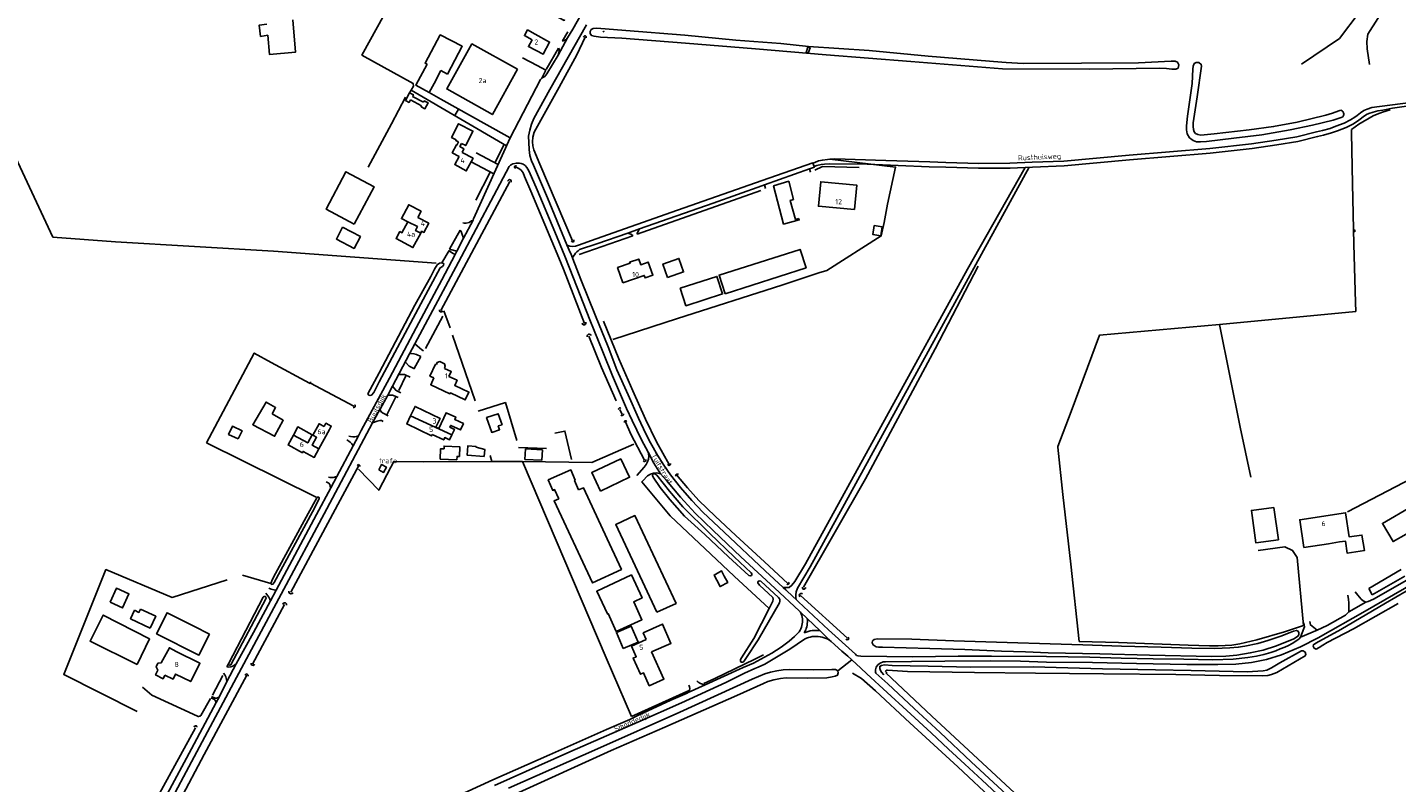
# Model space of a CAD drawing. Header units: metres. Extents: x 226218 to 240385, y 439369 to 449677.
# Tile 6 of 256: x 227250 to 227918, y 439705 to 440074. Entities that reach past the tile are written whole.
import ezdxf

# ---------------------------------------------------------------- set-up
doc = ezdxf.new("R2010")
doc.units = ezdxf.units.M
doc.header["$MEASUREMENT"] = 0
for name, color, linetype in [('BIJGEBOUW', 4, 'Continuous'), ('DAKRAND', 4, 'Continuous'), ('DAKRAND-BYG', 4, 'Continuous'), ('FUNKTIEAAND', 253, 'Continuous'), ('HEG', 253, 'Continuous'), ('HEK', 253, 'Continuous'), ('HOOFDGEBOUW', 4, 'Continuous'), ('HOUTWAL', 253, 'Continuous'), ('HUISNUMMER', 253, 'Continuous'), ('INSTEEKSLOOT', 153, 'Continuous'), ('KADEMUUR', 253, 'Continuous'), ('KANTSLOOT', 153, 'Continuous'), ('KANTVERH', 253, 'Continuous'), ('KUNSTWERK', 253, 'Continuous'), ('MIDSLTGREPPEL', 253, 'Continuous'), ('MUUR', 253, 'Continuous'), ('RASTER', 253, 'Continuous'), ('SCHUTTING', 253, 'Continuous'), ('STRAATNAAM', 253, 'Continuous'), ('TALUD', 253, 'Continuous'), ('TUSSENMUUR', 253, 'Continuous')]:
    doc.layers.add(name, color=color, linetype=linetype)
doc.styles.get("Standard").update_dxf_attribs({"font": 'iso.shx'})

# ---------------------------------------------------------------- blocks, each defined once
blk = doc.blocks.new('TA', base_point=(75009.5, 300012))
for p, q in [((75009.5, 300012.5), (75010, 300012.5)), ((75009.5, 300012.25), (75010.5, 300012.25)), ((75009.5, 300012), (75010, 300012)), ((75009.5, 300011.75), (75010.5, 300011.75)), ((75009.5, 300011.5), (75010, 300011.5))]:
    blk.add_line(p, q)

msp = doc.modelspace()

# ---------------------------------------------------------------- linework, layer by layer
at = {"layer": 'BIJGEBOUW'}
msp.add_lwpolyline([(227568.29, 439946.33), (227586.18, 439952.09), (227588.94, 439943.51), (227571.05, 439937.76), (227568.29, 439946.33)], dxfattribs=at)
at = {"layer": 'DAKRAND'}
for points in [[(227497.55, 440070.21), (227493.87, 440072.3), (227492.29, 440069.52), (227496.02, 440067.4)], [(227460.15, 440017.68), (227458.81, 440018.36), (227459, 440018.69), (227456.77, 440019.85), (227460.18, 440026.57), (227467.22, 440022.97), (227463.69, 440015.87), (227461.62, 440016.93)], [(227460.42, 440010.6), (227457.09, 440012.4), (227459.16, 440016.25), (227459.38, 440016.14), (227460.15, 440017.68)], [(227461.62, 440016.93), (227460.87, 440015.43), (227462.76, 440014.37), (227461.92, 440012.59)], [(227435.42, 439978.69), (227432.37, 439980.27), (227435.87, 439987.03), (227441.92, 439983.9), (227440.35, 439980.86)], [(227449.38, 439909.08), (227449.74, 439910.07), (227450.98, 439910.53), (227453.32, 439909.48), (227453.74, 439908.33), (227453.31, 439907.21)], [(227455.49, 439903.33), (227459.51, 439901.45), (227458.31, 439898.88), (227465.24, 439895.63), (227463.48, 439891.86), (227456.22, 439895.26), (227456.01, 439894.83), (227446.63, 439899.22), (227448.18, 439902.54)], [(227456.95, 439874.79), (227458.18, 439877.47), (227455.98, 439878.49), (227456.41, 439879.41), (227461.16, 439877.22), (227462.57, 439880.27), (227458.3, 439882.23), (227458.86, 439883.45), (227454.14, 439885.62), (227450.59, 439877.92), (227449.11, 439878.6)], [(227447.34, 439874.94), (227452.95, 439872.35), (227453.48, 439873.5), (227455.85, 439872.4), (227456.95, 439874.79)], [(227421.27, 439857.81), (227422.58, 439860.34), (227425.01, 439859.02), (227423.67, 439856.52), (227421.27, 439857.81)], [(227551.6, 439774.92), (227550.2, 439778.2), (227559.67, 439782.48), (227563.72, 439773.06), (227554.32, 439768.91)], [(227317.02, 439757.68), (227316.14, 439755.84), (227312.51, 439757.7), (227313.52, 439760.01), (227312.72, 439761.71), (227313.6, 439763.44), (227315.24, 439763.67), (227319.19, 439770.98), (227322.48, 439769.2)]]:
    msp.add_lwpolyline(points, dxfattribs=at)
at = {"layer": 'DAKRAND-BYG'}
for p, q in [((227448.32, 440046.22), (227451.61, 440052.46)), ((227451.61, 440052.46), (227454.85, 440050.72)), ((227436.75, 440038.19), (227442.13, 440035.29)), ((227443.04, 440036.99), (227437.71, 440039.87)), ((227538.46, 439811.61), (227532.68, 439824.03)), ((227331.2, 439781.54), (227338.68, 439777.61))]:
    msp.add_line(p, q, dxfattribs=at)
for points in [[(227367.15, 440069.67), (227363.63, 440069.15), (227362.97, 440074.61), (227366.66, 440075.03)], [(227367.15, 440069.67), (227367.99, 440060.39), (227380.76, 440061.51), (227379.39, 440077.24)], [(227444.9, 440055.62), (227443.86, 440056.12), (227451.25, 440069.83), (227461.96, 440064.36), (227454.85, 440050.72)], [(227444.9, 440055.62), (227439.35, 440045.38), (227445.91, 440041.82), (227448.32, 440046.22)], [(227436.75, 440038.19), (227436.05, 440036.98), (227434.25, 440037.92), (227436.27, 440041.6)], [(227436.27, 440041.6), (227438.22, 440040.71), (227437.82, 440040.07), (227437.71, 440039.87)], [(227443.04, 440036.99), (227443.08, 440037.09), (227443.46, 440037.71), (227445.34, 440036.76), (227443.76, 440033.82), (227441.9, 440034.87), (227442.13, 440035.29)], [(227409.25, 439977.64), (227395.63, 439984.96), (227405.3, 440003.09), (227419.01, 439995.84), (227409.25, 439977.64)], [(227623.56, 439989.66), (227621.16, 439998.49), (227613.75, 439996.23), (227618.63, 439977.58), (227626.28, 439979.65), (227626.1, 439980.3)], [(227623.56, 439989.66), (227621.83, 439989.18), (227624.45, 439979.84), (227626.1, 439980.3)], [(227403.66, 439976.08), (227412.34, 439971.54), (227409.29, 439965.72), (227400.62, 439970.27), (227403.66, 439976.08)], [(227666.8, 439976.19), (227666.05, 439971.87), (227662.14, 439972.55), (227662.9, 439976.87), (227666.8, 439976.19)], [(227562.06, 439951.58), (227569.88, 439954.31), (227567.61, 439960.84), (227559.79, 439958.12), (227562.06, 439951.58)], [(227590.12, 439943.63), (227587.23, 439952.7), (227626.71, 439965.22), (227629.6, 439956.33), (227590.12, 439943.63)], [(227369.26, 439885.01), (227370.98, 439888.14), (227366.38, 439890.77), (227359.88, 439879.75), (227370.5, 439874.09), (227374.71, 439881.92), (227369.26, 439885.01)], [(227481.4, 439879.76), (227479.56, 439879.13), (227480.2, 439877.27), (227476.36, 439875.96), (227473.89, 439883.19), (227479.57, 439885.12), (227481.4, 439879.76)], [(227352.79, 439872.85), (227348.1, 439875.05), (227349.94, 439878.97), (227354.63, 439876.77), (227352.79, 439872.85)], [(227459.39, 439862.65), (227451.24, 439862.95), (227451.43, 439868.05), (227453.1, 439867.99), (227453.15, 439869.32), (227460.81, 439869.03), (227460.63, 439864.28), (227459.45, 439864.32), (227459.39, 439862.65)], [(227472.75, 439864.28), (227464.41, 439864.87), (227464.65, 439869.42), (227468.76, 439869.12), (227468.74, 439868.88), (227472.93, 439867.74), (227472.75, 439864.28)], [(227492.79, 439867.91), (227501.06, 439867.46), (227500.79, 439862.39), (227492.52, 439862.84), (227492.79, 439867.91)], [(227529.38, 439847.38), (227525.15, 439856.41), (227539.23, 439863.09), (227543.6, 439854.11), (227529.38, 439847.38)], [(227509.02, 439843.61), (227506.99, 439848.09), (227506.12, 439847.69), (227503.89, 439852.84), (227514.97, 439857.68), (227517.07, 439852.74), (227516.72, 439852.55), (227518.62, 439847.95)], [(227518.62, 439847.95), (227521.03, 439849.04), (227532.68, 439824.03)], [(227538.46, 439811.61), (227539.59, 439809.2), (227525.46, 439802.6), (227506.8, 439842.6), (227509.02, 439843.61)], [(227556.79, 439788.27), (227566.21, 439792.63), (227546.16, 439835.44), (227536.86, 439831.05), (227556.79, 439788.27)], [(227857.73, 439839.43), (227859.9, 439823.61), (227848.92, 439822.1), (227846.74, 439837.93), (227857.73, 439839.43)], [(227586.08, 439803.92), (227584.8, 439806.44), (227588.43, 439808.41), (227589.74, 439805.96)], [(227290.25, 439793.16), (227293.4, 439799.99), (227299.48, 439797.19), (227296.34, 439790.36), (227290.25, 439793.16)], [(227537.11, 439778.91), (227549.58, 439784.64), (227545.59, 439793.33), (227549.69, 439795.27), (227544.45, 439806.46), (227527.57, 439798.51), (227532.77, 439787.45), (227533.09, 439787.61), (227537.11, 439778.91)], [(227589.74, 439805.96), (227591.44, 439802.82), (227587.7, 439800.8), (227586.08, 439803.92)], [(227303.43, 439762.79), (227309.56, 439775.28), (227286.99, 439786.88), (227280.55, 439774.12), (227303.43, 439762.79)], [(227309.87, 439780.54), (227300.25, 439785.08), (227302.23, 439789.27)], [(227305.18, 439789.8), (227304.38, 439788.2), (227302.23, 439789.27)], [(227305.18, 439789.8), (227312.59, 439786.31), (227309.87, 439780.54)], [(227338.68, 439777.61), (227333.57, 439767.41), (227312.92, 439777.82), (227318.04, 439788.08), (227331.2, 439781.54)], [(227540.52, 439770.65), (227537.18, 439778.46), (227544.37, 439781.53), (227547.71, 439773.72), (227540.52, 439770.65)]]:
    msp.add_lwpolyline(points, dxfattribs=at)
at = {"layer": 'HEG'}
for p, q in [((227453.08, 439935.3), (227456.13, 439926.94)), ((227444.12, 439916.92), (227452.59, 439932.62)), ((227457.27, 439923.49), (227468.3, 439891.39)), ((227441.74, 439913), (227438.57, 439907.13)), ((227434.56, 439903.67), (227431.07, 439896.43)), ((227429.63, 439893.38), (227425.17, 439884.64)), ((227489.47, 439868.7), (227503.05, 439868.12)), ((227365, 439795.71), (227347.95, 439763.1)), ((227347.95, 439763.1), (227347.19, 439761.63)), ((227345.24, 439757.36), (227340.27, 439747.9)), ((227579.74, 439753.5), (227585.08, 439756.02)), ((227572.87, 439750.21), (227544.44, 439737.48)), ((227339.27, 439746.14), (227334.59, 439737.97))]:
    msp.add_line(p, q, dxfattribs=at)
for points in [[(227469.83, 439886.32), (227483, 439890.55), (227488.64, 439872.1)], [(227507.17, 439875.61), (227512.01, 439876.63), (227515.32, 439862.74)], [(227332.9, 439737.6), (227310.67, 439747.92), (227306.17, 439751.67)], [(227334.59, 439737.97), (227334.36, 439737.77), (227334.09, 439737.63), (227333.8, 439737.53), (227333.5, 439737.5), (227333.2, 439737.52), (227332.9, 439737.6)]]:
    msp.add_lwpolyline(points, dxfattribs=at)
at = {"layer": 'HEK'}
for p, q in [((227477.92, 440007.47), (227482.22, 440016.09)), ((227468.67, 439989.25), (227475.59, 440002.91)), ((227455.8, 439965.35), (227460.92, 439974.61)), ((227452.11, 439958.75), (227455.65, 439964.76))]:
    msp.add_line(p, q, dxfattribs=at)
for points in [[(227511.92, 440077.37), (227511.74, 440076.91), (227468.2, 440100.39), (227456.78, 440078.49), (227430.95, 440092.46), (227413.08, 440060.07), (227438.02, 440046.22), (227438.19, 440044.95), (227437.04, 440042.91), (227436.27, 440041.6)], [(227669.28, 439987.25), (227673.29, 440005.38), (227641.26, 440009.23)], [(227635.83, 439953.78), (227639.68, 439954.9), (227666.27, 439971.86), (227667.71, 439978.4)], [(227427.17, 439859.03), (227428.61, 439861.79), (227443.13, 439861.63)], [(227411.44, 439858.13), (227421.27, 439847.78), (227427.17, 439859.03)]]:
    msp.add_lwpolyline(points, dxfattribs=at)
at = {"layer": 'HOOFDGEBOUW'}
for p, q in [((227435.41, 439978.68), (227435.42, 439978.69)), ((227388.81, 439874.83), (227389.15, 439874.65)), ((227397.23, 439877.49), (227392.08, 439867.98)), ((227889.67, 439822.58), (227884.31, 439821.69))]:
    msp.add_line(p, q, dxfattribs=at)
for points in [[(227497.55, 440070.21), (227497.56, 440070.22), (227504.56, 440066.41), (227501.39, 440060.4), (227494.26, 440064.16), (227496.02, 440067.4)], [(227488.95, 440053.12), (227466.69, 440065.5), (227454.41, 440043.49), (227476.71, 440031.05), (227488.95, 440053.12)], [(227461.92, 440012.59), (227467.3, 440009.73), (227463.98, 440003.57), (227458.34, 440006.61), (227460.42, 440010.6)], [(227653.24, 439984.7), (227635.67, 439986.32), (227636.76, 439998.22), (227654.34, 439996.61), (227653.24, 439984.7)], [(227440.35, 439980.86), (227445.66, 439978.03), (227443.26, 439973.52), (227442.19, 439974.09), (227441.73, 439973.23)], [(227441.73, 439973.23), (227437.95, 439966.13), (227429.75, 439970.5), (227431.58, 439973.92), (227432.59, 439973.38), (227435.41, 439978.68)], [(227540.34, 439948.9), (227537.71, 439956.35), (227543.78, 439958.49), (227543.61, 439958.99), (227548.04, 439960.55), (227549.02, 439957.77), (227552.69, 439959.07), (227554.93, 439952.74), (227551.11, 439951.39), (227550.7, 439952.55), (227540.34, 439948.9)], [(227448.18, 439902.54), (227446.24, 439903.47), (227449, 439909.26), (227449.38, 439909.08)], [(227453.31, 439907.21), (227456.59, 439905.64), (227455.49, 439903.33)], [(227449.11, 439878.6), (227451.16, 439882.85), (227439.03, 439888.7), (227436.83, 439884.13)], [(227389.15, 439874.65), (227392.17, 439880.23), (227394.66, 439878.88)], [(227394.66, 439878.88), (227395.51, 439880.47), (227398.12, 439879.08), (227397.27, 439877.47), (227397.23, 439877.49)], [(227436.83, 439884.13), (227434.89, 439880.12), (227447.02, 439874.27), (227447.34, 439874.94)], [(227392.08, 439867.98), (227389.82, 439863.8), (227384.42, 439866.72), (227384.08, 439866.1), (227377.05, 439869.91), (227379.65, 439874.71)], [(227388.81, 439874.83), (227381.77, 439878.64), (227379.65, 439874.71)], [(227926.3, 439826.38), (227931.41, 439829.34), (227925.2, 439840.08), (227910.64, 439831.65), (227915.81, 439822.72), (227922.23, 439826.43)], [(227889.67, 439822.58), (227892.59, 439823.02), (227893.49, 439817.08), (227901.82, 439818.34), (227900.67, 439825.96), (227894.48, 439825.02), (227892.7, 439836.79), (227870.34, 439833.41), (227872.38, 439819.89), (227884.31, 439821.69)], [(227551.6, 439774.92), (227544.54, 439771.72), (227546.85, 439766.61), (227545.31, 439765.92), (227548.88, 439758.01), (227550.37, 439758.69), (227553.19, 439752.46), (227560.3, 439755.68), (227554.32, 439768.91)], [(227317.02, 439757.68), (227321.02, 439755.68), (227322.24, 439758.11), (227329.58, 439754.45), (227334.06, 439763.41), (227322.48, 439769.2)]]:
    msp.add_lwpolyline(points, dxfattribs=at)
at = {"layer": 'HOUTWAL'}
msp.add_line((227645.08, 439759.78), (227651.94, 439765.09), dxfattribs=at)
for points in [[(227871.25, 440055.6), (227889.7, 440068.04), (227899.35, 440080.86), (227906.54, 440090.68), (227908.03, 440091.22), (227909.81, 440091.25), (227910.4, 440091.17), (227911.44, 440089.91), (227911.93, 440087.05), (227911.92, 440083.34), (227908.32, 440077.92), (227903.44, 440070.24), (227902.97, 440066.63), (227903.24, 440063.14), (227904.32, 440055.5)], [(227550.05, 439852.33), (227549.49, 439851.89), (227563.29, 439835.28), (227594.52, 439805.93), (227611.66, 439790.07)]]:
    msp.add_lwpolyline(points, dxfattribs=at)
at = {"layer": 'INSTEEKSLOOT'}
for p, q in [((227391.02, 439844.15), (227386.94, 439836.46)), ((227388.98, 439837.21), (227392.27, 439843.59)), ((227919.71, 439809.15), (227903.99, 439799.79)), ((227905.57, 439796.74), (227921.48, 439805.81)), ((227366.21, 439794.87), (227349.11, 439762.69)), ((227611.66, 439790.07), (227604.11, 439775.45)), ((227666.4, 439759.07), (227667.61, 439757.76)), ((227668.42, 439759.34), (227669.13, 439758.58))]:
    msp.add_line(p, q, dxfattribs=at)
for points in [[(227522.35, 440068.43), (227522.34, 440069.07), (227522.02, 440069.42), (227521.53, 440069.36), (227521.04, 440068.87), (227520.96, 440068.69)], [(227524.83, 440072.47), (227524.37, 440071.59), (227524.38, 440070.52), (227524.93, 440069.65), (227526.24, 440069.19), (227529.45, 440068.83), (227539.85, 440068.22)], [(227539.85, 440068.22), (227570.9, 440065.82), (227605.02, 440063.01), (227639.35, 440060.22), (227680.67, 440056.92), (227725.4, 440053.3), (227767.85, 440053.11), (227801.94, 440053.58), (227805.38, 440053.46), (227808, 440053.18), (227809.83, 440053.11), (227811.02, 440053.66), (227811.31, 440055.22), (227810.67, 440056.56), (227809.53, 440057.08), (227807.57, 440057.03), (227791.73, 440056.28), (227763.96, 440056.01), (227735.43, 440055.99), (227727.16, 440056.34), (227720.95, 440056.97), (227711.09, 440057.78), (227689.22, 440059.51), (227660.37, 440062.2), (227630.76, 440064.26), (227617.29, 440065.64), (227595.45, 440067.33), (227570.52, 440069.79), (227541.72, 440072.03), (227527.62, 440073.21), (227525.74, 440073.02), (227524.83, 440072.47)], [(227822.45, 440054.7), (227822.28, 440055.48), (227821.08, 440056.36), (227819.84, 440056.41), (227818.88, 440055.92), (227818.32, 440054.66), (227818.25, 440053.21), (227817.86, 440046.25), (227815.56, 440030.2), (227815.1, 440025.46), (227815.04, 440023.63), (227815.48, 440021.63), (227816.63, 440019.74), (227818.42, 440018.39), (227820.06, 440017.76), (227822.01, 440017.71), (227824.8, 440017.86), (227838.21, 440019.45), (227851.77, 440021.16)], [(227890.32, 440033.15), (227889.43, 440032.76), (227886.34, 440031.63), (227883.01, 440030.73), (227869.02, 440027.34), (227857.54, 440025.16), (227845.63, 440023.58), (227828.53, 440021.58), (227822.14, 440020.99), (227820.64, 440021.24), (227819.52, 440021.85), (227818.89, 440022.61), (227818.49, 440023.79), (227818.29, 440025.12), (227818.39, 440026.95), (227820.31, 440039.59), (227822.45, 440054.7)], [(227876.53, 440025.83), (227886.58, 440028.29), (227890.56, 440029.59), (227891.3, 440029.91)], [(227890.32, 440033.15), (227890.7, 440033), (227891.03, 440032.78), (227891.31, 440032.5), (227891.53, 440032.16), (227891.69, 440031.79), (227891.76, 440031.4), (227891.76, 440031), (227891.68, 440030.61), (227891.52, 440030.24), (227891.3, 440029.91)], [(227851.77, 440021.16), (227865.72, 440023.6), (227876.53, 440025.83)], [(227487.96, 440004.72), (227487.64, 440004.97), (227487.43, 440005.42), (227487.49, 440005.72), (227487.66, 440005.92), (227488.04, 440006.05), (227488.49, 440006.03)], [(227485.85, 439997.98), (227485.89, 439998.65), (227485.5, 439999.19), (227485.07, 439999.29), (227484.62, 439999.1), (227484.05, 439998.49)], [(227515.09, 439969.36), (227515.34, 439969.08), (227515.8, 439968.89), (227516.27, 439969.02), (227516.46, 439969.34), (227516.42, 439969.9)], [(227421.53, 439900.68), (227441.87, 439938.76), (227451.22, 439956.23), (227452.29, 439956.96), (227452.83, 439957.55), (227452.96, 439958.24), (227452.91, 439958.45), (227452.11, 439958.75), (227450.97, 439958.53), (227449.79, 439957.73), (227448.39, 439955.55), (227446.63, 439952.11), (227438.86, 439938.05), (227421.5, 439905.07), (227416.03, 439894.89), (227416.4, 439894.19), (227417.07, 439893.95), (227417.8, 439894.24), (227418.81, 439895.49), (227421.53, 439900.68)], [(227450.91, 439935.82), (227450.96, 439935.29), (227451.28, 439934.84), (227451.68, 439934.76), (227452.15, 439934.86), (227452.58, 439935.25)], [(227520.39, 439929.27), (227520.64, 439928.78), (227521.11, 439928.42), (227521.57, 439928.41), (227521.97, 439928.66), (227522.26, 439929.16), (227522.31, 439929.55), (227522.26, 439929.81)], [(227522.82, 439922.62), (227522.88, 439923.03), (227523.05, 439923.46), (227523.52, 439923.89), (227523.92, 439923.94), (227524.32, 439923.8), (227524.61, 439923.58), (227524.79, 439923.26)], [(227387.77, 439899.64), (227387.52, 439899.95), (227387.73, 439900.3), (227388.14, 439900.33), (227388.37, 439900.28)], [(227408.86, 439888.22), (227409.09, 439888.17), (227409.32, 439888.19), (227409.53, 439888.28), (227409.7, 439888.44), (227409.81, 439888.65), (227409.85, 439888.88), (227409.81, 439889.11), (227409.7, 439889.31), (227409.52, 439889.47)], [(227538.26, 439887.13), (227538.22, 439887.34), (227538.25, 439887.56), (227538.36, 439887.74), (227538.54, 439887.88), (227538.74, 439887.94), (227538.96, 439887.93), (227539.15, 439887.84), (227539.3, 439887.68)], [(227539.39, 439884.46), (227539.54, 439884.3), (227539.72, 439884.19), (227539.93, 439884.15), (227540.14, 439884.18), (227540.33, 439884.28), (227540.48, 439884.43), (227540.57, 439884.62), (227540.59, 439884.84), (227540.55, 439885.04)], [(227541.05, 439880.83), (227541.02, 439881.04), (227541.07, 439881.25), (227541.17, 439881.44), (227541.33, 439881.58), (227541.53, 439881.67), (227541.74, 439881.69), (227541.95, 439881.65), (227542.14, 439881.54), (227542.28, 439881.38)], [(227412.03, 439859.45), (227412.03, 439859.94), (227411.63, 439860.27), (227411.22, 439860.24), (227410.92, 439860.01), (227410.71, 439859.79)], [(227550.16, 439862.11), (227550.54, 439861.77), (227550.89, 439861.74), (227551.32, 439861.93), (227551.56, 439862.47), (227551.53, 439862.77)], [(227562.17, 439860.45), (227562.52, 439860.1), (227562.94, 439859.92), (227563.28, 439859.99), (227563.51, 439860.29), (227563.52, 439860.64), (227563.45, 439860.87)], [(227594.61, 439815.28), (227582.7, 439826.65), (227569.6, 439839.71), (227562.99, 439847.36), (227556.85, 439855.13), (227555.88, 439855.83), (227555.43, 439855.85), (227554.98, 439855.58), (227554.77, 439855.05), (227555, 439854.18), (227558.43, 439849.07), (227563.27, 439843.29), (227570.42, 439835.22), (227580.28, 439826.23), (227591.86, 439815.32), (227601.71, 439806.29), (227602.45, 439806.08), (227602.99, 439806.28), (227603.18, 439806.64), (227603.1, 439806.98), (227602.86, 439807.46), (227594.61, 439815.28)], [(227566.23, 439854.63), (227566.03, 439855.01), (227566.09, 439855.28), (227566.39, 439855.56), (227566.72, 439855.68), (227567.05, 439855.63), (227567.41, 439855.42)], [(227391.02, 439844.15), (227391.17, 439844.32), (227391.35, 439844.43), (227391.57, 439844.47), (227391.79, 439844.45), (227391.99, 439844.36), (227392.15, 439844.21), (227392.25, 439844.02), (227392.3, 439843.8), (227392.27, 439843.59)], [(227959.58, 439820.77), (227949.3, 439814.64), (227932.35, 439804.4), (227912.07, 439792.78), (227890.39, 439779.86), (227878.22, 439773.27), (227876.99, 439772.42), (227876.86, 439771.7), (227877.36, 439770.75), (227878.36, 439770.27), (227879.76, 439771.04), (227881.61, 439772.3), (227883.75, 439773.57), (227896.61, 439780.13), (227918.3, 439792.52)], [(227616.14, 439795.43), (227607.49, 439803.49), (227606.77, 439803.61), (227606.12, 439803.19), (227606.06, 439802.59), (227606.95, 439801.48), (227613.37, 439795.43), (227613.61, 439794.62), (227613.41, 439793.76), (227612.65, 439791.99), (227611.66, 439790.07)], [(227620.2, 439801.95), (227620.52, 439801.86), (227620.93, 439801.93), (227621.26, 439802.17), (227621.37, 439802.44), (227621.29, 439802.67), (227621.17, 439802.86), (227621.1, 439802.98)], [(227627.95, 439800.46), (227627.83, 439799.98), (227628.18, 439799.59), (227628.74, 439799.59), (227629.28, 439800.03), (227629.45, 439800.35)], [(227365, 439795.71), (227365.16, 439795.87), (227365.37, 439795.98), (227365.59, 439796.02), (227365.82, 439795.98), (227366.02, 439795.89), (227366.19, 439795.73), (227366.3, 439795.53), (227366.34, 439795.3), (227366.31, 439795.08), (227366.21, 439794.87)], [(227377.42, 439798.65), (227377.39, 439798.12), (227377.77, 439797.54), (227378.46, 439797.23), (227379.11, 439797.39), (227379.55, 439797.7)], [(227606.31, 439774.89), (227616.64, 439792.91), (227616.89, 439793.64), (227616.81, 439794.5), (227616.61, 439794.89), (227616.14, 439795.43)], [(227626.56, 439795.88), (227626.34, 439796.23), (227626.31, 439796.6), (227626.58, 439797.17), (227627.12, 439797.39), (227627.54, 439797.37), (227627.93, 439797.23)], [(227376.3, 439791.8), (227376.26, 439792.42), (227375.78, 439792.91), (227375.13, 439792.89), (227374.51, 439792.46), (227374.33, 439792.25)], [(227649.07, 439775.18), (227649.62, 439774.91), (227650.15, 439775.07), (227650.45, 439775.46), (227650.36, 439775.78), (227650.19, 439776.06)], [(227748.69, 439772.85), (227727.63, 439773.61), (227701.65, 439774.4), (227681.22, 439775.1), (227664.25, 439775.3), (227662.89, 439775.04), (227661.99, 439774.32), (227661.92, 439773.45), (227662.37, 439772.39), (227663.77, 439771.4), (227665.01, 439771.29), (227666.95, 439771.26), (227690.02, 439770.55), (227706.97, 439770.06), (227724.89, 439769.3), (227736.54, 439768.95), (227747.73, 439768.53)], [(227747.73, 439768.53), (227772.78, 439767.98), (227797.11, 439767.4), (227827.53, 439766.73), (227834.33, 439766.92), (227839.68, 439767.43), (227846.23, 439768.44), (227852.44, 439769.82), (227859.01, 439771.95), (227867.46, 439775.29), (227869.28, 439776.38), (227869.88, 439777.26), (227869.89, 439778.24), (227869.52, 439779.14), (227868.72, 439779.42), (227867.31, 439779.1), (227865.65, 439778.47), (227861.09, 439776.56), (227854.78, 439774.43), (227849.9, 439772.97), (227843.55, 439771.77), (227840.32, 439771.23), (227836.3, 439770.87), (227828.75, 439770.58), (227817.73, 439770.84), (227802.68, 439771.29), (227783.41, 439771.78), (227764.56, 439772.36), (227748.69, 439772.85)], [(227774.66, 439758.29), (227809.9, 439757.86), (227831.22, 439757.38), (227852.21, 439757.28), (227854.74, 439757.4), (227856.56, 439757.89), (227859.08, 439758.82), (227873, 439767.01), (227873.37, 439767.76), (227872.97, 439768.84), (227871.91, 439769.53), (227871.18, 439769.47), (227860.65, 439763.63), (227856.54, 439761.11), (227854.27, 439760.1), (227852.42, 439759.66), (227844.72, 439759.17), (227831.03, 439759.51), (227817.42, 439759.95), (227800.05, 439760.28), (227774.09, 439760.74)], [(227349.11, 439762.69), (227348.93, 439762.58), (227348.73, 439762.54), (227348.52, 439762.55), (227348.32, 439762.62), (227348.16, 439762.74), (227348.03, 439762.91), (227347.95, 439763.1)], [(227359.11, 439763.42), (227359.11, 439762.91), (227359.45, 439762.45), (227360.02, 439762.32), (227360.42, 439762.54), (227360.75, 439762.89)], [(227484.61, 439702.56), (227527.98, 439721.73), (227568.1, 439739.53), (227603.35, 439755.7), (227609.48, 439758.17), (227612.33, 439759.13), (227615.38, 439759.77), (227618.49, 439760.21), (227621.56, 439760.29), (227633.47, 439760.15), (227642.21, 439760.34), (227644.02, 439760.31), (227645.08, 439759.78)], [(227666.4, 439759.07), (227665.91, 439759.86), (227665.51, 439760.89), (227665.55, 439761.87), (227666.32, 439762.31), (227667.94, 439762.59), (227671.61, 439762.28), (227689.11, 439761.99), (227709.83, 439761.47), (227740.29, 439761.59), (227774.09, 439760.74)], [(227774.66, 439758.29), (227741.44, 439758.5), (227711.79, 439758.91), (227679.04, 439759.34), (227669.34, 439760.03), (227668.79, 439760), (227668.51, 439759.78), (227668.42, 439759.34)], [(227357.56, 439757.06), (227357.55, 439757.63), (227357.12, 439758.09), (227356.71, 439758.17), (227356.23, 439757.92), (227355.92, 439757.55)], [(227645.08, 439759.78), (227645.35, 439758.77), (227644.93, 439757.59), (227643.85, 439757.07), (227642.29, 439756.72), (227639.75, 439756.35), (227630.31, 439756.2), (227619.89, 439756.31), (227617.2, 439755.96), (227613.86, 439755.27), (227610.92, 439754.44), (227608.89, 439753.57), (227595.94, 439747.72), (227560.77, 439732.2), (227534.67, 439720.79), (227487.79, 439699.62)], [(227332.47, 439732.24), (227332.55, 439732.66), (227332.3, 439732.95), (227331.95, 439732.96), (227331.28, 439732.59), (227331.17, 439732.41)]]:
    msp.add_lwpolyline(points, dxfattribs=at)
at = {"layer": 'KADEMUUR'}
msp.add_line((227903.99, 439799.8), (227905.57, 439796.74), dxfattribs=at)
at = {"layer": 'KANTSLOOT'}
msp.add_line((227600.19, 439765.78), (227606.31, 439774.89), dxfattribs=at)
for points in [[(227368.7, 439802.36), (227368.67, 439802.09), (227369.01, 439801.83), (227369.64, 439801.92), (227370.36, 439802.87), (227388.98, 439837.21)], [(227386.94, 439836.46), (227370.03, 439805.34), (227369.14, 439803.63), (227368.7, 439802.36)], [(227604.11, 439775.45), (227598.16, 439766.12), (227597.82, 439765.61), (227597.6, 439765.11), (227597.58, 439764.5), (227597.94, 439764.02), (227598.39, 439764.01), (227598.7, 439764.01), (227599.12, 439764.14), (227599.59, 439764.77), (227600.19, 439765.78)]]:
    msp.add_lwpolyline(points, dxfattribs=at)
at = {"layer": 'KANTVERH'}
for p, q in [((227508.69, 440059.98), (227513.38, 440068.47)), ((227498.47, 440054.87), (227491.34, 440058.63)), ((227498.47, 440054.87), (227502.71, 440052.63)), ((227500.73, 440048.85), (227502.71, 440052.63)), ((227437.04, 440042.91), (227483.63, 440015.78)), ((227445.91, 440041.82), (227451.61, 440038.52)), ((227451.61, 440038.52), (227473.93, 440025.94)), ((227458.38, 440030.49), (227460.16, 440033.71)), ((227473.93, 440025.94), (227485.39, 440019.68)), ((227485.39, 440019.68), (227467.55, 439980.13)), ((227477.44, 440002.06), (227466.35, 440007.97)), ((227479.5, 440006.63), (227468.73, 440012.37)), ((227631.35, 440004.59), (227631.82, 440002.95)), ((227609.34, 439996.8), (227609.9, 439994.98)), ((227513.04, 439967.48), (227514.83, 439963.34)), ((227514.9, 439963.18), (227514.83, 439963.34)), ((227515.87, 439960.71), (227514.9, 439963.18)), ((227516.72, 439962.65), (227516.09, 439961.84)), ((227436.04, 439908.33), (227434.23, 439910.35)), ((227436.04, 439908.33), (227438.75, 439907.04)), ((227433.83, 439904.2), (227431.04, 439904.25)), ((227433.83, 439904.2), (227436.54, 439902.91)), ((227630.15, 439785.2), (227626.86, 439788.32)), ((227636.53, 439779.16), (227630.15, 439785.2)), ((227651.94, 439765.09), (227649.99, 439766.87)), ((227656.28, 439761.08), (227651.94, 439765.09))]:
    msp.add_line(p, q, dxfattribs=at)
for points in [[(227548.86, 440129.15), (227548.7, 440128.95), (227547.82, 440128.02), (227546.55, 440126.77), (227544.97, 440124.67), (227543.41, 440122.46), (227540.38, 440116.89), (227535.03, 440107.16), (227527.08, 440092.64), (227515.95, 440072.69), (227513.38, 440068.47)], [(227608.19, 439998.9), (227567.01, 439984.47), (227527.29, 439970.36), (227518.74, 439967.34), (227517.15, 439966.88), (227515.6, 439966.69), (227514.43, 439966.83), (227513.52, 439967.14), (227513.04, 439967.48), (227503.5, 439990.42), (227496.66, 440006.41), (227495.71, 440008.47), (227494.95, 440011.07), (227494.58, 440013.92), (227494.38, 440017.41), (227494.33, 440020.44), (227494.88, 440023.43), (227495.79, 440026.33), (227496.92, 440029.06), (227504.72, 440043.27), (227522.55, 440074.85)], [(227513.38, 440068.47), (227512.58, 440067.64), (227511.87, 440067.19), (227511.21, 440066.96), (227510.8, 440066.94), (227510.7, 440066.94)], [(227508.98, 440063.45), (227509.21, 440062.85), (227509.24, 440061.76), (227508.69, 440059.98)], [(227508.69, 440059.98), (227503.27, 440050.85), (227502.23, 440049.63), (227501.3, 440049.02), (227500.73, 440048.85), (227500.17, 440048.05), (227485.39, 440019.68)], [(227932.37, 440036.57), (227915.47, 440034.09), (227910.83, 440033.22), (227908.34, 440032.89), (227906.13, 440032.25), (227904.03, 440031.57), (227902.8, 440030.98), (227901.29, 440029.93), (227899.73, 440028.76), (227898.44, 440027.8), (227896.24, 440026.41), (227892.89, 440024.72), (227888.77, 440023.13), (227885.8, 440022.1), (227881.93, 440021.02), (227879, 440020.3), (227869.33, 440017.94), (227859.13, 440016.26), (227847.15, 440014.53), (227826.7, 440012.15), (227787.38, 440008.99), (227755.52, 440006.03), (227739.96, 440005.44), (227729.1, 440004.94), (227713.76, 440004.89), (227697.74, 440005.3), (227689.71, 440005.57)], [(227924.29, 440036.93), (227905.46, 440034.45), (227903.18, 440033.71), (227901.64, 440032.97), (227899.94, 440031.79), (227898.35, 440030.6), (227897.13, 440029.69), (227895.11, 440028.41), (227891.95, 440026.82), (227887.98, 440025.29), (227885.11, 440024.3), (227881.35, 440023.25), (227878.45, 440022.53), (227868.87, 440020.2), (227858.77, 440018.53), (227846.85, 440016.81), (227826.48, 440014.44), (227787.18, 440011.28), (227755.37, 440008.33), (227739.86, 440007.74), (227729.04, 440007.24), (227713.78, 440007.19), (227697.81, 440007.59), (227689.99, 440007.9)], [(227332.65, 439720.19), (227352, 439756.46), (227373.78, 439797.03), (227396, 439838.66), (227418.27, 439880.62), (227421.84, 439887.17), (227421.92, 439887.31), (227425.67, 439894.18), (227428.05, 439898.55), (227436.33, 439914.36), (227438.86, 439919.19), (227460.1, 439958.97), (227477.32, 439991.56), (227484.8, 440005.73), (227485.51, 440006.38), (227486.68, 440006.96), (227488.37, 440007.33), (227489.98, 440007.3)], [(227494.67, 440003.29), (227494.03, 440004.36), (227493.5, 440005.23), (227492.59, 440006.13), (227491.64, 440006.78), (227490.79, 440007.11), (227489.98, 440007.3)], [(227608.19, 439998.9), (227632.95, 440007.46), (227632.99, 440007.37), (227633.63, 440005.65), (227633.72, 440005.43), (227631.35, 440004.59), (227609.34, 439996.8), (227608.02, 439996.33)], [(227641.26, 440009.23), (227640.11, 440009.16), (227637.6, 440008.82), (227635.73, 440008.38), (227633.88, 440007.69), (227632.99, 440007.37)], [(227633.63, 440005.65), (227634.94, 440006.13), (227636.91, 440006.63), (227638.68, 440006.84), (227640.87, 440006.96), (227659.41, 440006.89), (227689.71, 440005.57)], [(227689.99, 440007.9), (227668.46, 440008.61), (227643.69, 440009.36), (227641.26, 440009.23)], [(227494.67, 440003.29), (227498.52, 439994.32), (227507.08, 439973.77), (227511.94, 439961.97)], [(227618.48, 439800.33), (227621.36, 439800.43), (227622.7, 439801.46), (227624.19, 439803.29), (227629.38, 439811.9), (227708.27, 439955.69), (227736.47, 440005.28)], [(227624.79, 439794.43), (227624.61, 439795.41), (227624.59, 439796.72), (227624.86, 439798.29), (227625.42, 439800.09), (227631.66, 439810.5), (227738.37, 440005.37)], [(227519.22, 439965.19), (227527.53, 439968.01), (227542.66, 439973.21), (227548.41, 439975.29), (227584.25, 439987.84), (227608.02, 439996.33)], [(227329.92, 439721.65), (227342, 439744.24), (227343.42, 439746.95), (227347.13, 439754.45), (227351.73, 439763.19), (227360.2, 439778.34), (227368.52, 439793.89), (227371.28, 439799.04), (227372.62, 439801.54), (227390.94, 439835.92), (227397.91, 439849.02), (227400.82, 439854.48), (227408.79, 439869.45), (227411.38, 439874.32), (227412.76, 439876.92), (227426.44, 439902.49), (227439.49, 439926.95), (227452.1, 439950.47), (227458.52, 439962.8), (227459.36, 439964.41), (227462.66, 439970.75), (227467.25, 439979.55), (227467.55, 439980.13)], [(227460.92, 439974.61), (227461.42, 439973.94), (227461.83, 439972.99), (227462.66, 439970.75)], [(227467.25, 439979.55), (227466.58, 439979.14), (227465.3, 439978.44), (227463.96, 439978.1), (227462.93, 439978.01), (227462.35, 439978.18)], [(227548.41, 439975.29), (227547.43, 439973.53), (227547.27, 439973.08), (227547.29, 439972.68)], [(227545.09, 439971.91), (227544.92, 439972.24), (227544.15, 439972.66), (227543.27, 439973.06), (227542.66, 439973.21)], [(227455.65, 439964.76), (227455.89, 439964.62), (227455.83, 439964.32), (227457.61, 439963.28), (227458.52, 439962.8)], [(227459.36, 439964.41), (227456.19, 439965.28), (227456.06, 439965.19), (227455.8, 439965.35)], [(227568.38, 439844.38), (227561.59, 439852.55), (227558.7, 439855.87), (227555.47, 439861.04), (227552.7, 439866.33), (227549.41, 439872.32), (227544.81, 439881.76), (227542.08, 439887.74), (227535.28, 439903.54), (227530.46, 439915.28), (227524.21, 439930.87), (227516.21, 439951.23), (227511.94, 439961.97)], [(227516.09, 439961.84), (227515.97, 439961.47), (227515.89, 439961.1), (227515.87, 439960.71)], [(227746.82, 439766.67), (227720.05, 439766.91), (227703.8, 439766.82), (227681.74, 439766.6), (227656.39, 439766.94), (227654.95, 439766.97), (227654.27, 439767.26), (227653.73, 439767.85), (227640.58, 439779.76), (227625.89, 439793.4), (227624.79, 439794.43), (227623.4, 439795.73), (227619.76, 439799.14), (227618.48, 439800.33), (227609.73, 439808.54), (227589.63, 439827.27), (227579.27, 439837.18), (227573.96, 439842.82), (227568.42, 439849.06), (227563.5, 439855.35), (227560.2, 439860.04), (227557.18, 439864.88), (227553.85, 439870.93), (227551.5, 439875.32), (227547.95, 439882.92), (227542.85, 439894.38), (227537.4, 439906.57), (227533.11, 439917.77), (227526.91, 439932.88), (227519.85, 439950.59), (227515.87, 439960.71)], [(227519.22, 439965.19), (227518.53, 439964.62), (227517.88, 439964.01), (227517.28, 439963.35), (227516.72, 439962.65)], [(227441.74, 439913), (227439.67, 439914.02), (227438.46, 439914.38), (227437.18, 439914.45), (227436.33, 439914.36)], [(227438.86, 439919.19), (227441.08, 439917.18), (227442.34, 439916.28), (227443.16, 439915.76)], [(227430.79, 439893), (227429.23, 439893.68), (227427.98, 439894.09), (227426.71, 439894.23), (227425.87, 439894.24), (227425.67, 439894.18)], [(227428.05, 439898.55), (227429.56, 439896.58), (227430.13, 439896.2), (227432.1, 439895.36)], [(227425.87, 439884.05), (227423.41, 439885.45), (227422.68, 439885.91), (227422.22, 439886.42), (227421.96, 439886.97), (227421.92, 439887.31)], [(227418.27, 439880.62), (227420.52, 439881.52), (227421.77, 439881.8), (227422.63, 439881.76), (227423.44, 439881.38)], [(227406.64, 439874.2), (227407.56, 439873.95), (227408.68, 439873.84), (227409.58, 439873.87), (227410.35, 439874.01), (227411.38, 439874.32)], [(227408.79, 439869.45), (227408.23, 439870.35), (227407.42, 439871.23), (227406.75, 439871.79), (227405.7, 439872.39)], [(227552.7, 439866.33), (227552.9, 439864.38), (227552.75, 439863.01), (227552.36, 439861.6), (227551.66, 439860.3), (227550.75, 439859.05), (227547.06, 439855.04)], [(227400.82, 439854.48), (227399.02, 439854.03), (227398.08, 439854.03), (227397.37, 439854.08), (227396.77, 439854.23)], [(227550.05, 439852.33), (227552.35, 439854.79), (227553.71, 439855.69), (227555.23, 439856.17), (227556.7, 439856.26), (227557.98, 439856.02), (227558.7, 439855.87)], [(227395.61, 439851.86), (227396.32, 439851.53), (227396.9, 439851.19), (227397.36, 439850.57), (227397.63, 439849.83), (227397.91, 439849.02)], [(227626.86, 439788.32), (227626.24, 439788.91), (227614.32, 439800.08), (227597.83, 439815.38), (227584.28, 439828.13), (227575.55, 439836.54), (227568.38, 439844.38)], [(227746.9, 439763.97), (227769.22, 439763.77), (227790.65, 439763.37), (227815.21, 439762.81), (227830.36, 439762.73), (227839.09, 439762.99), (227846.82, 439763.81), (227854.15, 439765.26), (227861.43, 439767.58), (227870.64, 439771.35), (227879.35, 439775.81), (227902.27, 439788.87), (227925.59, 439802.25), (227950.29, 439816.98), (227957.45, 439821.05), (227961.83, 439823.42), (227968.92, 439827.19), (227978.3, 439831.57), (227988.78, 439835.76), (227996.21, 439838.49), (228000, 439839.86)], [(227943.47, 439816.58), (227938.67, 439813.52), (227924.28, 439805.04), (227922.48, 439803.98), (227906.3, 439794.65), (227903.74, 439793.57), (227902.5, 439793.24), (227894.24, 439788.5), (227893.68, 439787.85), (227892.55, 439786.9), (227883.66, 439781.82), (227878.75, 439779.57), (227870.69, 439776.14), (227870.03, 439775.38), (227868.46, 439774.22), (227866.63, 439773.1), (227864.84, 439772.14)], [(227371.28, 439799.04), (227370.18, 439799.3), (227368.83, 439799.6), (227367.67, 439800.03)], [(227366.25, 439797.57), (227366.77, 439796.91), (227367.74, 439795.7), (227368.17, 439794.63), (227368.52, 439793.89)], [(227894.24, 439788.5), (227894.29, 439791.25), (227894.27, 439792.87), (227894.07, 439794.52), (227893.7, 439796.68)], [(227902.5, 439793.24), (227901.3, 439793.81), (227900.29, 439794.68), (227899.44, 439795.59), (227898.58, 439796.57), (227897.98, 439797.39), (227897.32, 439798.32)], [(227626.24, 439778.8), (227626.68, 439779.51), (227627.05, 439780.25), (227627.36, 439781.03), (227627.59, 439781.83), (227627.76, 439782.64), (227627.85, 439783.47), (227627.87, 439784.3), (227627.81, 439785.14), (227627.68, 439785.96), (227627.48, 439786.77), (227627.2, 439787.55), (227626.86, 439788.32)], [(227630.15, 439785.2), (227630.24, 439784.4), (227630.26, 439783.59), (227630.23, 439782.79), (227630.12, 439781.99), (227629.96, 439781.2), (227629.73, 439780.43), (227629.44, 439779.68), (227629.1, 439778.95), (227628.69, 439778.25)], [(227872.39, 439783.08), (227872.61, 439781.17), (227872.24, 439780.3), (227870.69, 439776.14)], [(227878.75, 439779.57), (227875.49, 439782.12), (227875.32, 439783.77)], [(227628.93, 439775.2), (227621.63, 439770.21), (227609.53, 439763.01), (227606.2, 439761.46)], [(227617.41, 439771.25), (227618.8, 439772.17), (227620.14, 439773.15), (227621.45, 439774.18), (227622.71, 439775.27), (227623.94, 439776.4), (227625.11, 439777.58), (227626.24, 439778.8)], [(227628.69, 439778.25), (227629.62, 439778.63), (227630.58, 439778.94), (227631.55, 439779.17), (227632.54, 439779.33), (227633.54, 439779.4), (227634.54, 439779.4), (227635.54, 439779.32), (227636.53, 439779.16)], [(227641.93, 439774.04), (227641.12, 439774.6), (227640.27, 439775.1), (227639.39, 439775.52), (227638.47, 439775.88), (227637.53, 439776.16), (227636.57, 439776.36), (227635.59, 439776.48), (227634.61, 439776.53), (227633.63, 439776.5), (227632.65, 439776.4), (227631.69, 439776.21), (227630.74, 439775.95), (227629.82, 439775.61), (227628.93, 439775.2)], [(227641.93, 439774.04), (227639.31, 439776.53), (227636.53, 439779.16)], [(227641.93, 439774.04), (227646.98, 439769.25), (227649.99, 439766.87)], [(227603.96, 439763.49), (227612.89, 439768.36), (227617.41, 439771.25)], [(227864.84, 439772.14), (227863.01, 439771.31), (227860.75, 439770.38), (227858.61, 439769.5), (227856.23, 439768.65), (227852.86, 439767.65), (227849.23, 439766.81), (227844.96, 439766.14), (227837.88, 439765.46), (227827.88, 439765.07), (227813.81, 439765.36), (227798.91, 439765.57), (227783.25, 439765.96), (227767.92, 439766.36), (227746.82, 439766.67)], [(227347.19, 439761.63), (227348.06, 439761.52), (227349.22, 439761.72), (227350.44, 439762.18), (227351.73, 439763.19)], [(227476.96, 439706.54), (227504.45, 439718.78), (227532.38, 439731.13), (227543.64, 439736.05), (227547.86, 439738.13), (227563.7, 439745.44), (227571.64, 439748.9), (227572.17, 439749.13), (227580.38, 439752.84), (227598.89, 439761.3), (227603.96, 439763.49)], [(227606.2, 439761.46), (227604.65, 439760.93), (227599.54, 439758.64), (227590.55, 439754.09), (227568.84, 439744.16), (227547.59, 439734.66), (227514.39, 439720.17), (227477.79, 439703.84)], [(227690.68, 439729.4), (227678.78, 439740.42), (227669.2, 439749.15), (227659.32, 439758.32), (227656.28, 439761.08)], [(227739.3, 439688.33), (227731.78, 439695.37), (227710.17, 439715.32), (227694.98, 439729.7), (227682.39, 439741.33), (227669.57, 439753.34), (227663.63, 439758.59), (227663.43, 439759.12), (227663.47, 439760.17), (227663.78, 439761.46), (227664.67, 439762.72), (227665.79, 439763.51), (227667.26, 439764.05), (227668.28, 439764.1), (227681, 439764.25), (227697.31, 439764.35), (227719.36, 439764.52), (227734.25, 439764.37), (227746.9, 439763.97)], [(227347.13, 439754.45), (227347.05, 439755.46), (227346.75, 439756.76), (227346.19, 439757.76), (227345.56, 439758.52)], [(227580.38, 439752.84), (227579.15, 439753.14), (227578.12, 439753.51), (227577.04, 439754.21), (227576.38, 439754.79)], [(227343.42, 439746.95), (227342.91, 439746.69), (227342.18, 439746.41), (227341.48, 439746.42), (227339.81, 439747.27)], [(227572.17, 439749.13), (227572.42, 439749.47), (227572.83, 439750.36), (227572.89, 439751.14), (227572.84, 439751.97), (227572.47, 439752.7)], [(227339.51, 439746.5), (227341.26, 439745.7), (227341.59, 439745.38), (227341.74, 439744.95), (227342, 439744.24)], [(227782.14, 439608.61), (227778.35, 439622.64), (227776.18, 439630.44), (227773.3, 439638.34), (227771.3, 439642.98), (227768.43, 439648.77), (227765.11, 439654.85), (227761.39, 439660.34), (227758.14, 439664.86), (227754.17, 439669.56), (227749.28, 439674.8), (227745.21, 439678.63), (227738.44, 439684.88), (227729.69, 439692.97), (227722.62, 439699.66), (227715.48, 439706.37), (227707.04, 439714.17), (227699.02, 439721.58), (227690.68, 439729.4)], [(227329.92, 439721.65), (227306.23, 439677.42), (227280.56, 439631.87), (227273.32, 439622.54), (227271.52, 439620.74), (227269.01, 439618.78), (227260.3, 439612.02), (227255.6, 439608.74)], [(227476.96, 439706.54), (227446.89, 439692.8), (227416.15, 439679.77), (227382.97, 439665.6), (227343.32, 439647.93), (227297.81, 439627.74), (227286.05, 439622.8), (227284.42, 439622.79), (227283.24, 439623.32), (227282.46, 439624.28), (227282.08, 439625.37), (227282.26, 439626.36), (227284.53, 439630.91), (227294.22, 439648.29), (227316.83, 439690.61), (227332.65, 439720.19)]]:
    msp.add_lwpolyline(points, dxfattribs=at)
at = {"layer": 'KUNSTWERK'}
for points in [[(227531.02, 440071.25), (227530.83, 440071.68), (227530.53, 440071.32)], [(227629.73, 440061.32), (227630.49, 440063.86), (227631.6, 440063.62), (227630.72, 440061.03), (227629.73, 440061.32)]]:
    msp.add_lwpolyline(points, dxfattribs=at)
at = {"layer": 'MIDSLTGREPPEL'}
for p, q in [((227451.61, 439935.49), (227485.15, 439998.34)), ((227409.15, 439888.77), (227387.99, 439899.98)), ((227538.9, 439887.21), (227539.99, 439884.76)), ((227626.95, 439796.45), (227649.77, 439775.58)), ((227359.79, 439763.01), (227375.27, 439791.99)), ((227336.12, 439718.96), (227357, 439757.66)), ((227656.61, 439755.94), (227652.34, 439758.61)), ((227331.98, 439731.96), (227300.75, 439675.26)), ((227336.12, 439718.96), (227324.24, 439696.54)), ((227703.54, 439712.89), (227721.64, 439696.04))]:
    msp.add_line(p, q, dxfattribs=at)
for points in [[(227515.68, 439969.49), (227499.87, 440006.88), (227496.88, 440013.88), (227496.38, 440015.71), (227496.22, 440017.7), (227496.38, 440020), (227497.08, 440022.38), (227509.3, 440044.36), (227517.84, 440060.16), (227521.91, 440068.77)], [(227416.18, 440005.3), (227427.46, 440026.43), (227434.27, 440039.49)], [(227509, 439961.21), (227495.43, 439993.6), (227492.41, 440000.74), (227491.61, 440002.68), (227490.73, 440003.89), (227489.63, 440004.73), (227488.63, 440005.24), (227487.96, 440005.46)], [(227521.59, 439929.07), (227511.31, 439955.61), (227509, 439961.21)], [(227628.37, 439800.58), (227658.65, 439853.33), (227692.55, 439916.76), (227713.6, 439957.1)], [(227562.89, 439860.35), (227556.65, 439871.39), (227551.29, 439882.44), (227545.16, 439896.21), (227538.37, 439911.87), (227530.91, 439930.32)], [(227523.73, 439922.99), (227529.81, 439907.68), (227537.01, 439891.47)], [(227541.62, 439881.08), (227544.24, 439875.19), (227550.81, 439862.46)], [(227378.44, 439798.04), (227402.49, 439842.93), (227411.5, 439859.87)], [(227566.51, 439855.36), (227571.85, 439848.89), (227577.32, 439842.78), (227585.28, 439835.1), (227595.42, 439825.76), (227609.32, 439812.85), (227620.71, 439802.31)], [(227703.54, 439712.89), (227680.16, 439734.4), (227663.5, 439749.97), (227656.61, 439755.94)], [(227668.5, 439758.66), (227690.91, 439737.6), (227733.52, 439698.14)]]:
    msp.add_lwpolyline(points, dxfattribs=at)
at = {"layer": 'MUUR'}
for p, q in [((227510.8, 440066.94), (227513.42, 440071.45)), ((227508.98, 440063.45), (227502.88, 440052.95)), ((227476.47, 439861.85), (227475.58, 439864.68))]:
    msp.add_line(p, q, dxfattribs=at)
at = {"layer": 'RASTER'}
for p, q in [((227667.71, 439978.4), (227669.28, 439987.25)), ((227292.96, 439968.98), (227262.4, 439971.19)), ((227337.31, 439870.85), (227390.8, 439844.34)), ((227443.13, 439861.63), (227476.47, 439861.85)), ((227491.3, 439861.89), (227476.46, 439861.89)), ((227532.09, 439766.07), (227491.3, 439861.89)), ((227893.62, 439837.2), (227942.42, 439862.73)), ((227354.77, 439806.45), (227368.7, 439802.36)), ((227544.44, 439737.48), (227532.09, 439766.07))]:
    msp.add_line(p, q, dxfattribs=at)
for points in [[(227262.4, 439971.19), (227231.48, 440037.09), (227158.91, 440116.66)], [(227762.79, 439774.02), (227758.67, 439811.71), (227754.81, 439845.79), (227752.35, 439868.76), (227752.41, 439869.13), (227758.85, 439886.17), (227772.71, 439923.48), (227831.13, 439928.71), (227897.64, 439935.02), (227897.52, 439939.28), (227896.71, 439967.88), (227896.04, 439997.16), (227895.53, 440022.04), (227895.49, 440023.73), (227899.17, 440026.3), (227906.2, 440030.4), (227908.11, 440031.23), (227910.65, 440032.23), (227914.48, 440033.4)], [(227449.24, 439958.6), (227369.92, 439964.35), (227292.96, 439968.98)], [(227535.48, 439921.39), (227566.91, 439931.56), (227617.76, 439947.84), (227635.83, 439953.78)], [(227831.13, 439928.71), (227841.26, 439878.54), (227846.45, 439854.13)], [(227387.52, 439899.95), (227368.8, 439910.09), (227360.61, 439914.66), (227337.31, 439870.85)], [(227545.61, 439870.31), (227525.12, 439861.39), (227491.3, 439861.89)], [(227850, 439818.34), (227863.07, 439820.13), (227866.83, 439818.46), (227869.14, 439815.02), (227872.18, 439781.82)], [(227347.42, 439804.06), (227320.53, 439795.5), (227288.27, 439809.08), (227267.7, 439757.89), (227303.51, 439739.83)], [(227762.79, 439774.02), (227781.98, 439773.47), (227815.9, 439772.25), (227826.35, 439771.9), (227830.55, 439771.9), (227833.92, 439772.09), (227837.28, 439772.3), (227841.07, 439772.96), (227849.35, 439774.8), (227862.92, 439778.79), (227872.18, 439781.82)], [(227585.08, 439756.02), (227604.59, 439765.46), (227608.8, 439767.48)]]:
    msp.add_lwpolyline(points, dxfattribs=at)
at = {"layer": 'SCHUTTING'}
for p, q in [((227547.29, 439972.68), (227607.52, 439993.93)), ((227519.04, 439962.77), (227545.09, 439971.91))]:
    msp.add_line(p, q, dxfattribs=at)
msp.add_lwpolyline([(227633.97, 440003.94), (227637.59, 440005.72), (227655.58, 440005.26)], dxfattribs=at)
at = {"layer": 'TUSSENMUUR'}
msp.add_line((227436.83, 439884.13), (227456.95, 439874.79), dxfattribs=at)
for points in [[(227441.73, 439973.23), (227439.26, 439974.42), (227440.14, 439976.42), (227435.41, 439978.68)], [(227379.65, 439874.71), (227386.68, 439870.9), (227388.81, 439874.83)], [(227389.15, 439874.65), (227390.97, 439873.66), (227388.85, 439869.73), (227392.08, 439867.98)]]:
    msp.add_lwpolyline(points, dxfattribs=at)

# ---------------------------------------------------------------- block references
at = {"layer": 'TALUD', "xscale": 0.91, "yscale": 0.91, "rotation": 1.1974}
msp.add_blockref('TA', (227896.54, 439974.31), dxfattribs=at)

# ---------------------------------------------------------------- texts
at = {"layer": 'FUNKTIEAAND'}
msp.add_text('trafo', height=2.5, dxfattribs=at).set_placement((227421.42, 439860.96))
at = {"layer": 'HUISNUMMER'}
for s, p in [('2', (227497.16, 440065.15)), ('2a', (227469.96, 440046.35)), ('4', (227461.12, 440007.4)), ('12', (227643.86, 439987.28)), ('4a', (227435.01, 439971.45)), ('4', (227441.75, 439976.69)), ('10', (227544.85, 439951.77)), ('1', (227453.56, 439902.34)), ('3', (227447.49, 439880.3)), ('6a', (227391.36, 439875.13)), ('5', (227445.79, 439876.25)), ('6', (227382.76, 439868.96)), ('6', (227880.94, 439830.32)), ('5', (227548.3, 439769.92)), ('8', (227321.72, 439761.57))]:
    msp.add_text(s, height=2.5, dxfattribs=at).set_placement(p)
at = {"layer": 'STRAATNAAM'}
for s, rotation, p in [('Rusthuisweg', 2.8109, (227733.01, 440008.6)), ('Buulsdijk', 61.9984, (227417.82, 439880.43)), ('Tuitstraat', 300.8459, (227554.01, 439864.74)), ('Smoddedijk', 23.462, (227536.65, 439730.08))]:
    msp.add_text(s, height=2.5, rotation=rotation, dxfattribs=at).set_placement(p)

doc.saveas('drawing.dxf')
